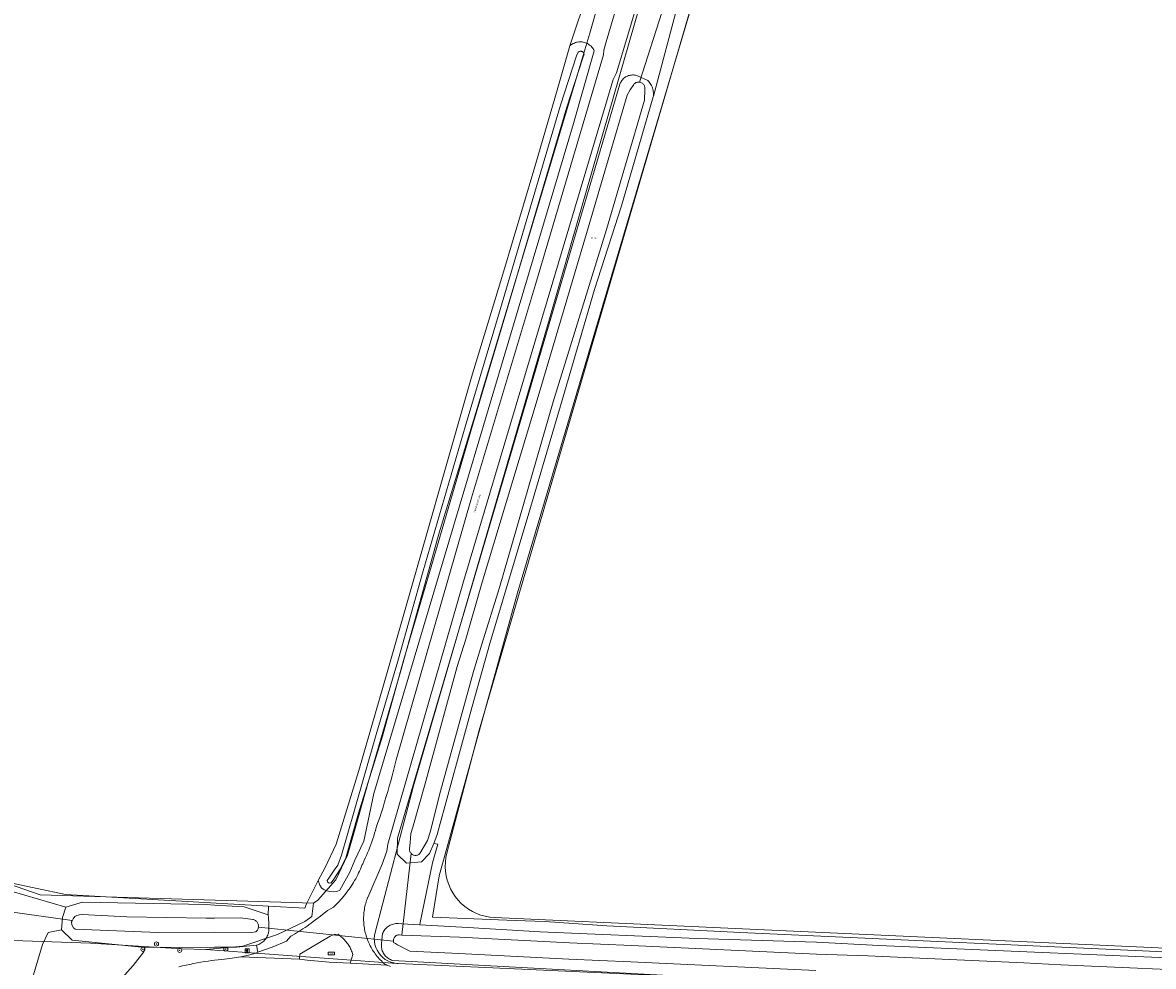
# Model space of a CAD drawing. Header units: metres. Extents: x 250001 to 257773, y 598992 to 609118.
# Tile 209 of 256: x 251963 to 252183, y 602320 to 602504. Entities that reach past the tile are written whole.
import ezdxf
from ezdxf.enums import TextEntityAlignment as Align
from ezdxf.lldxf.tags import DXFTag

# ---------------------------------------------------------------- set-up
doc = ezdxf.new("R2010")
doc.units = ezdxf.units.M
for name, color, linetype, lineweight in [('B-WE-GR-BOOM-S', 252, 'Continuous', 25), ('B-WE-GR-BOUWLAND-GV', 252, 'Continuous', 13), ('B-WE-GR-GRAS-GV', 252, 'Continuous', 13), ('B-WE-GR-GROENVOORZIENING-GV', 252, 'Continuous', 18), ('B-WE-KG-GRENS_PERCEEL-G', 150, 'KG-PERCEEL', 18), ('B-WE-KG-GRENS_PERCEEL-S', 150, 'Continuous', 25), ('B-WE-KW-KUNSTWERK_DUIKER-G', 252, 'Continuous', 18), ('B-WE-OG-TOPOGRAFIE-T18', 2, 'Continuous', 18), ('B-WE-OG-WATER-GV', 252, 'Continuous', 18), ('B-WE-OG-WATER_SLOOT-GV', 252, 'Continuous', 18), ('B-WE-VH-VERHARDING_GESLOTEN-GV', 252, 'Continuous', 18), ('B-WE-VW-VERKEERSTEKEN_BORD-S', 252, 'Continuous', 25), ('X-XX-AL-REFERENTIE-G', 7, 'Continuous', 18)]:
    doc.layers.add(name, color=color, linetype=linetype, lineweight=lineweight)
doc.styles.add('NLCS-ISO', font='NLCS-ISO.ttf')
doc.styles.add('NLCS-ISO-ANNOTATIEF-T18', font='NLCS-ISO.ttf', dxfattribs={"height": 1.8})
doc.styles.get("Standard").update_dxf_attribs({"font": 'NLCS-ISO.ttf'})
tags = doc.linetypes.add('KG-PERCEEL', pattern='A,5.5,-2,["P",Standard,S=1.8,R=0,X=-0.5,Y=-0.9],-2,5.5,-2,[5,NLCS.SHX,S=0.75,R=0,X=0,Y=0],-2', length=19).pattern_tags.tags
tags[6] = DXFTag(74, 10)

# ---------------------------------------------------------------- blocks, each defined once
blk = doc.blocks.new('SKG-PERCEELNUMMER-SO')
at = {"style": 'NLCS-ISO', "oblique": 10, "flags": 1}
blk.add_attdef('GEMEENTECODE', text='', height=1.8, dxfattribs=at).set_placement((0, 2.6), align=Align.MIDDLE_CENTER)
at = {"style": 'NLCS-ISO', "oblique": 10}
blk.add_attdef('SECTIE', text='', height=1.8, dxfattribs=at).set_placement((-0.5, 0), align=Align.MIDDLE_RIGHT)
blk.add_attdef('PERCEELNUMMER', text='', height=1.8, dxfattribs=at).set_placement((0.5, 0), align=Align.MIDDLE_LEFT)
blk = doc.blocks.new('BS2021-132-Xref-KAD-20210617')
at = {"layer": 'B-WE-KG-GRENS_PERCEEL-G', "flags": 128}
for points in [[(252168.925, 602787.102), (252151.689, 602734.133), (252121.241, 602638.589), (252092.945, 602542.676), (252065.226, 602446.594), (252038.689, 602355.312), (252031.204, 602326.813)], [(252178.183, 602783.881), (252134.334, 602649.139), (252051.45, 602366.106), (252045.177, 602342.222)], [(252157.934, 602779.805), (252151.703, 602760.75), (252140.64, 602726.75), (252133.859, 602705.875), (252128.281, 602688.312), (252125.906, 602680.875), (252120.14, 602663.187), (252117.265, 602653.187), (252112.281, 602636), (252102.312, 602602), (252090.343, 602561.25), (252084.781, 602542.187), (252079.125, 602522.75), (252077.578, 602517.875), (252072.968, 602501.687), (252063.046, 602468.625), (252051.812, 602431.312), (252051.484, 602430.187), (252043.671, 602404.5), (252036.125, 602377.5), (252029.906, 602356.187), (252027.343, 602347), (252025.828, 602341.812), (252023.546, 602337), (252020.061, 602333.062), (252019.217, 602332.489)], [(251764.342, 602404.239), (251966.107, 602334.096), (252019.217, 602332.489)], [(252054.393, 602329.692), (252053.506, 602329.772), (252052.629, 602329.931), (252051.771, 602330.167), (252050.936, 602330.479), (252050.133, 602330.864), (252049.367, 602331.318), (252048.644, 602331.839), (252047.971, 602332.422), (252047.353, 602333.063), (252046.793, 602333.757), (252046.298, 602334.497), (252045.871, 602335.278), (252045.514, 602336.095), (252045.232, 602336.94), (252045.026, 602337.806), (252044.898, 602338.688), (252044.85, 602339.577), (252044.88, 602340.467), (252044.989, 602341.351), (252045.177, 602342.222)], [(252019.217, 602332.489), (252018.929, 602329.875), (252017.564, 602328.949), (252012.205, 602326.393), (252005.489, 602324.154), (251998.282, 602323.498)], [(252054.393, 602329.692), (252238.813, 602321.274), (252268.046, 602316.646), (252286.155, 602311.96), (252343.736, 602290.929)], [(252035.416, 602320.755), (252034.826, 602320.851), (252034.251, 602321.02), (252033.702, 602321.257), (252033.187, 602321.56), (252032.712, 602321.925), (252032.286, 602322.345), (252031.915, 602322.814), (252031.604, 602323.325), (252031.359, 602323.871), (252031.183, 602324.443), (252031.078, 602325.032), (252031.046, 602325.629), (252031.089, 602326.226), (252031.204, 602326.813)], [(251998.282, 602323.498), (251993.663, 602323.627), (251988.327, 602323.932), (251975.876, 602324.687), (251960.812, 602325.25), (251960.38, 602323.906)], [(251998.282, 602323.498), (252035.416, 602320.755)], [(252035.416, 602320.755), (252035.674, 602320.736), (252237.817, 602311.509), (252266.048, 602307.04), (252283.249, 602302.588), (252330.237, 602285.427)]]:
    blk.add_lwpolyline(points, dxfattribs=at)
at = {"layer": 'B-WE-KG-GRENS_PERCEEL-S', "xscale": 0.2, "yscale": 0.2, "zscale": 0.2}
blk.add_blockref('SKG-PERCEELNUMMER-SO', (252073.595, 602461.795), dxfattribs=at).add_auto_attribs({'PERCEELNUMMER': '144', 'SECTIE': 'M'})
blk = doc.blocks.new('SIE-WEG_VERKEERSBORD_INFORMATIE-SO')
at = {"linetype": 'ByBlock', "lineweight": 18}
h = blk.add_hatch(color=0, dxfattribs=at)
h.dxf.hatch_style = 1
h.paths.add_polyline_path([(0.3, 0.5), (-0.8, 0.5), (-0.8, 0.2), (-0.3, 0.2), (-0.3, -1.6), (0.3, -1.6)])
h = blk.add_hatch(color=0, dxfattribs=at)
h.dxf.hatch_style = 1
edge = h.paths.add_edge_path()
edge.add_arc((0, 1.2), 0.373, 0, 360)
at = {"color": 0, "linetype": 'ByBlock', "lineweight": 18}
for points in [[(-2, -2), (2, -2), (2, 2), (-2, 2)], [(0.3, 0.5), (-0.8, 0.5), (-0.8, 0.2), (-0.3, 0.2), (-0.3, -1.6), (0.3, -1.6)]]:
    blk.add_lwpolyline(points, close=True, dxfattribs=at)
blk.add_circle((0, 1.2), 0.373, dxfattribs=at)
blk = doc.blocks.new('SIE-WEG_VERKEERSBORD_STRAATNAAM-SO')
at = {"color": 0, "linetype": 'ByBlock', "lineweight": 18}
blk.add_lwpolyline([(-3.2, -1.2), (3.2, -1.2), (3.2, 1.2), (-3.2, 1.2)], close=True, dxfattribs=at)
at = {"color": 0, "linetype": 'ByBlock', "lineweight": 18, "style": 'NLCS-ISO'}
blk.add_text('straat', height=1.5, dxfattribs=at).set_placement((0, 0.2), align=Align.MIDDLE_CENTER)
blk = doc.blocks.new('SGR-BOOM_01-SO')
at = {"linetype": 'ByBlock', "lineweight": 18}
h = blk.add_hatch(color=0, dxfattribs=at)
h.dxf.hatch_style = 1
edge = h.paths.add_edge_path()
edge.add_arc((0, 0), 0.25, 0, 360)
at = {"color": 0, "linetype": 'ByBlock', "lineweight": 18}
for radius in [2, 0.25]:
    blk.add_circle((0, 0), radius, dxfattribs=at)
blk = doc.blocks.new('BS2021-132-Xref-BGT-GRIJS-20210617-aangepast')
at = {"layer": 'B-WE-GR-BOUWLAND-GV', "flags": 128}
for points in [[(251959.995, 602336.492), (251971.001, 602334.164), (252010.484, 602331.921), (252017.568, 602331.518), (252017.844, 602332.365), (252020.149, 602336.888), (252021.491, 602339.429), (252023.664, 602343.949), (252028.05, 602358.311), (252033.691, 602377.827), (252035.889, 602385.541), (252049.946, 602434.767), (252056.056, 602454.813), (252062.057, 602475.043), (252066.492, 602490.143), (252069.078, 602499.211), (252072.774, 602510.304)], [(252158.802, 602724.949), (252130.015, 602631.392), (252092.762, 602507.144), (252058.895, 602392.843), (252043.655, 602337.81), (252042.385, 602329.767), (252058.471, 602329.132), (252064.186, 602328.92), (252076.252, 602328.073), (252102.287, 602326.803), (252190.34, 602322.782), (252237.753, 602320.665), (252250.454, 602319.395), (252259.555, 602318.337), (252276.7, 602314.527), (252284.109, 602312.41), (252294.48, 602308.6), (252324.325, 602297.805), (252339.225, 602291.771), (252344.532, 602296.602), (252347.367, 602300.548), (252463.957, 602462.842)]]:
    blk.add_lwpolyline(points, dxfattribs=at)
at = {"layer": 'B-WE-GR-GRAS-GV', "flags": 128}
for points in [[(252090.27, 602507.996), (252085.326, 602489.427), (252085.297, 602489.32), (252079.116, 602468.108), (252073.898, 602451.85), (252067.609, 602430.304), (252061.092, 602408.358), (252053.492, 602383.01), (252050.057, 602370.75), (252043.257, 602345.836), (252042.659, 602344.092), (252043.431, 602343.934), (252042.36, 602340.327), (252039.971, 602328.746), (252039.881, 602328.274), (252049.211, 602327.762), (252063.334, 602326.927), (252093.839, 602325.63), (252117.039, 602324.924), (252129.181, 602324.262), (252198.859, 602321.248)], [(252190.34, 602322.782), (252102.287, 602326.803), (252076.252, 602328.073), (252064.186, 602328.92), (252058.471, 602329.132), (252042.385, 602329.767), (252043.655, 602337.81), (252058.895, 602392.843), (252092.762, 602507.144)]]:
    blk.add_lwpolyline(points, dxfattribs=at)
at = {"layer": 'B-WE-GR-GROENVOORZIENING-GV', "flags": 128}
for points in [[(252072.774, 602510.304), (252069.078, 602499.211), (252069.199, 602499.315), (252069.374, 602499.448), (252069.557, 602499.567), (252069.749, 602499.673), (252069.948, 602499.764), (252070.153, 602499.841), (252070.364, 602499.902), (252070.578, 602499.948), (252070.795, 602499.978), (252071.014, 602499.992), (252071.233, 602499.99), (252071.451, 602499.973), (252071.667, 602499.939), (252071.881, 602499.89), (252072.09, 602499.825), (252072.294, 602499.745), (252072.491, 602499.65), (252072.682, 602499.542), (252072.863, 602499.419), (252073.036, 602499.284), (252073.198, 602499.137), (252073.348, 602498.978), (252073.487, 602498.808), (252073.613, 602498.629), (252073.726, 602498.441), (252073.82, 602498.233), (252069.776, 602484.128), (252069.769, 602484.127), (252030.985, 602353.826), (252028.992, 602344.562), (252027.293, 602340.854), (252026.302, 602338.512), (252024.372, 602335.031), (252023.787, 602334.761), (252023.118, 602334.666), (252022.425, 602334.747), (252021.611, 602334.965), (252021.252, 602335.114), (252020.91, 602335.366), (252020.81, 602335.439), (252020.461, 602335.983), (252020.149, 602336.888), (252017.844, 602332.365), (252017.568, 602331.518), (252010.484, 602331.921), (252010.398, 602330.172), (252010.463, 602329.74), (252010.512, 602329.306), (252010.546, 602328.87), (252010.563, 602328.433), (252010.565, 602327.996), (252010.55, 602327.559), (252010.519, 602327.123), (252010.473, 602326.689), (252010.414, 602326.49), (252010.333, 602326.272), (252010.237, 602326.06), (252010.127, 602325.855), (252010.003, 602325.657), (252009.866, 602325.469), (252009.717, 602325.291), (252009.555, 602325.123), (252009.383, 602324.967), (252009.2, 602324.823), (252009.007, 602324.692), (252008.806, 602324.575), (252008.598, 602324.471), (252008.382, 602324.382), (252008.162, 602324.308), (252008.433, 602322.924), (252011.209, 602323.923), (252013.969, 602325.102), (252014.811, 602326.073), (252015.095, 602326.226), (252015.521, 602326.462), (252015.943, 602326.706), (252016.361, 602326.957), (252016.775, 602327.214), (252017.184, 602327.478), (252017.589, 602327.749), (252017.99, 602328.027), (252018.386, 602328.311), (252018.777, 602328.601), (252019.164, 602328.898), (252020.576, 602329.951), (252021.966, 602331.035), (252023.101, 602331.72), (252023.38, 602331.981), (252023.679, 602332.271), (252023.973, 602332.567), (252024.26, 602332.869), (252024.542, 602333.176), (252024.817, 602333.488), (252025.087, 602333.806), (252025.351, 602334.128), (252025.608, 602334.456), (252025.859, 602334.788), (252026.104, 602335.125), (252026.342, 602335.467), (252026.573, 602335.814), (252026.798, 602336.165), (252027.016, 602336.519), (252027.227, 602336.879), (252027.431, 602337.242), (252027.628, 602337.609), (252027.818, 602337.979), (252028.001, 602338.354), (252028.177, 602338.731), (252028.345, 602339.113), (252028.506, 602339.497), (252028.66, 602339.884), (252028.794, 602340.16), (252029.042, 602340.683), (252029.282, 602341.21), (252029.515, 602341.74), (252029.741, 602342.273), (252029.959, 602342.809), (252030.17, 602343.348), (252030.373, 602343.89), (252030.569, 602344.435), (252030.757, 602344.982), (252030.938, 602345.532), (252031.111, 602346.084), (252031.276, 602346.639), (252031.434, 602347.196), (252031.768, 602348.17), (252032.104, 602349.171), (252032.431, 602350.175), (252032.751, 602351.181), (252033.063, 602352.189), (252033.368, 602353.2), (252033.665, 602354.213), (252033.954, 602355.228), (252034.236, 602356.245), (252034.51, 602357.265), (252034.776, 602358.286), (252035.034, 602359.31), (252035.285, 602360.335), (252049.964, 602411.313), (252062.409, 602452.792), (252075.643, 602497.466), (252075.669, 602498.345), (252076.157, 602500), (252078.214, 602506.985)], [(252096.631, 602317.977), (252034.626, 602321.359), (252034.417, 602321.424), (252034.214, 602321.504), (252034.017, 602321.599), (252033.828, 602321.708), (252033.648, 602321.83), (252033.476, 602321.966), (252033.315, 602322.113), (252033.166, 602322.272), (252033.028, 602322.441), (252032.903, 602322.62), (252032.792, 602322.808), (252032.695, 602323.003), (252032.612, 602323.205), (252032.544, 602323.413), (252032.492, 602323.625), (252032.455, 602323.84), (252032.434, 602324.057), (252032.429, 602324.275), (252032.44, 602324.493), (252032.464, 602324.691), (252032.657, 602326.587), (252032.749, 602326.791), (252032.856, 602326.986), (252032.976, 602327.174), (252033.109, 602327.353), (252033.255, 602327.522), (252033.412, 602327.68), (252033.581, 602327.826), (252033.759, 602327.96), (252033.947, 602328.081), (252034.142, 602328.188), (252034.345, 602328.28), (252034.554, 602328.358), (252034.768, 602328.421), (252034.986, 602328.468), (252035.207, 602328.499), (252035.429, 602328.515), (252035.652, 602328.514), (252035.674, 602328.514), (252036.397, 602328.465), (252039.881, 602328.274), (252039.971, 602328.746), (252042.36, 602340.327), (252043.431, 602343.934), (252042.659, 602344.092), (252041.788, 602342.119), (252040.246, 602340.496), (252037.334, 602340.239), (252035.526, 602342.044), (252035.562, 602345.108), (252078.823, 602491.734), (252078.89, 602491.926), (252078.973, 602492.111), (252079.07, 602492.29), (252079.181, 602492.46), (252079.305, 602492.622), (252079.441, 602492.773), (252079.589, 602492.912), (252079.747, 602493.04), (252079.914, 602493.155), (252080.091, 602493.256), (252080.274, 602493.344), (252080.464, 602493.416), (252080.659, 602493.473), (252080.858, 602493.515), (252081.06, 602493.541), (252081.262, 602493.551), (252081.466, 602493.545), (252081.668, 602493.524), (252081.867, 602493.486), (252082.064, 602493.433), (252082.239, 602493.371), (252084.266, 602492.467), (252084.431, 602492.29), (252084.583, 602492.102), (252084.723, 602491.905), (252084.849, 602491.698), (252084.961, 602491.484), (252085.059, 602491.263), (252085.142, 602491.036), (252085.21, 602490.804), (252085.263, 602490.567), (252085.299, 602490.328), (252085.32, 602490.087), (252085.325, 602489.846), (252085.314, 602489.604), (252085.326, 602489.427), (252090.27, 602507.996)], [(252082.162, 602507.355), (252079.953, 602500), (252078.136, 602493.949), (252077.467, 602492.662), (252063.586, 602445.898), (252048.406, 602395.044), (252033.69, 602343.937), (252033.496, 602342.591), (252032.606, 602340.072), (252029.768, 602333.617), (252029.751, 602333.574), (252029.646, 602333.292), (252029.547, 602333.007), (252029.457, 602332.719), (252029.374, 602332.43), (252029.299, 602332.138), (252029.231, 602331.844), (252029.172, 602331.548), (252029.12, 602331.251), (252029.076, 602330.953), (252029.041, 602330.654), (252029.013, 602330.353), (252028.993, 602330.053), (252028.981, 602329.751), (252028.977, 602329.45), (252028.981, 602329.148), (252028.993, 602328.847), (252029.013, 602328.547), (252029.041, 602328.246), (252029.077, 602327.947), (252029.121, 602327.649), (252029.172, 602327.352), (252029.232, 602327.056), (252029.3, 602326.762), (252029.375, 602326.47), (252029.458, 602326.181), (252029.548, 602325.893), (252029.647, 602325.608), (252029.752, 602325.326), (252029.866, 602325.046), (252029.986, 602324.77), (252030.114, 602324.497), (252030.144, 602324.434), (252030.28, 602324.162), (252030.422, 602323.894), (252030.572, 602323.63), (252030.729, 602323.37), (252030.892, 602323.115), (252031.062, 602322.863), (252031.239, 602322.616), (252031.422, 602322.374), (252031.611, 602322.137), (252031.807, 602321.905), (252032.008, 602321.678), (252032.216, 602321.456), (252032.429, 602321.24), (252032.648, 602321.03), (252032.872, 602320.826), (252033.016, 602320.701), (252033.102, 602320.627), (252033.29, 602320.53), (252033.488, 602320.437), (252033.688, 602320.351), (252033.892, 602320.273), (252034.098, 602320.202), (252034.22, 602320.165)], [(251960.456, 602334.812), (251971.072, 602331.69), (251974.301, 602332.699), (251998.344, 602332.231), (252000, 602332.126), (252005.731, 602331.761), (252010.393, 602330.202), (252010.398, 602330.172), (252010.484, 602331.921), (251971.001, 602334.164), (251959.995, 602336.492)], [(251993.076, 602320.111), (251993.778, 602320.277), (251994.481, 602320.436), (251995.187, 602320.587), (251995.893, 602320.731), (251996.602, 602320.866), (251997.312, 602320.994), (251998.023, 602321.113), (251998.735, 602321.225), (251999.449, 602321.329), (252000, 602321.425), (252001.431, 602321.559), (252002.973, 602321.746), (252005.108, 602322.028), (252006.608, 602322.343), (252008.023, 602322.776), (252008.433, 602322.924), (252008.162, 602324.308), (252004.253, 602323.934), (252000, 602323.924), (251986.456, 602323.891), (251986.263, 602323.041), (251984.162, 602320.385), (251981.941, 602317.926)], [(251964.614, 602317.926), (251965.605, 602321.376), (251966.557, 602324.429), (251967.667, 602326.769), (251970.209, 602327.289), (251970.403, 602329.726), (251971.072, 602331.69), (251960.456, 602334.812)]]:
    blk.add_lwpolyline(points, dxfattribs=at)
for points in [[(251984.162, 602320.385), (251986.263, 602323.041), (251986.456, 602323.891), (251972.292, 602325.311), (251970.209, 602327.289), (251967.667, 602326.769), (251966.557, 602324.429), (251965.605, 602321.376), (251964.614, 602317.926), (251963.504, 602313.486), (251963.9, 602312.653), (251966.279, 602311.384), (251967.112, 602311.384), (251969.451, 602311.543), (251972.108, 602313.486), (251974.884, 602315.111), (251977.778, 602316.222), (251981.941, 602317.926)], [(252024.093, 602326.381), (252024.018, 602326.435), (252023.247, 602326.408), (252022.463, 602326.083), (252016.564, 602322.538), (252016.525, 602321.948), (252016.502, 602321.595), (252017.985, 602321.403), (252022.288, 602321.008), (252026.365, 602320.799), (252026.694, 602321.876), (252026.882, 602322.494), (252026.809, 602322.725), (252026.728, 602322.954), (252026.639, 602323.18), (252026.543, 602323.403), (252026.44, 602323.623), (252026.33, 602323.839), (252026.213, 602324.051), (252026.089, 602324.26), (252025.957, 602324.464), (252025.884, 602324.572), (252025.731, 602324.777), (252025.573, 602324.977), (252025.407, 602325.172), (252025.236, 602325.362), (252025.059, 602325.547), (252024.877, 602325.725), (252024.688, 602325.898), (252024.495, 602326.065), (252024.296, 602326.226)]]:
    blk.add_lwpolyline(points, close=True, dxfattribs=at)
at = {"layer": 'B-WE-KW-KUNSTWERK_DUIKER-G', "flags": 128}
for points in [[(252088.092, 602509.217), (252082.628, 602492.16)], [(252036.419, 602326.269), (252038.213, 602342.149)], [(251959.82, 602330.893), (251972.299, 602329.1)], [(252008.522, 602327.813), (252034.792, 602325.065)]]:
    blk.add_lwpolyline(points, dxfattribs=at)
at = {"layer": 'B-WE-OG-WATER-GV', "flags": 128}
for points in [[(252071.268, 602498.165), (252071.163, 602498.174), (252071.059, 602498.166), (252070.956, 602498.143), (252070.859, 602498.105), (252070.768, 602498.052), (252070.687, 602497.986), (252070.388, 602497.251), (252067.264, 602487.662), (252055.605, 602448.164), (252048.739, 602425.124), (252040.552, 602397.117), (252035.754, 602380.028), (252031.411, 602365.298), (252027.153, 602350.374), (252024.694, 602341.827), (252023.932, 602339.895), (252023.266, 602338.872), (252022.31, 602337.566), (252021.884, 602336.925), (252021.968, 602336.627), (252022.105, 602336.474), (252022.297, 602336.389), (252022.676, 602336.432), (252023.208, 602337.173), (252024.486, 602339.17), (252025.498, 602341.314), (252028.002, 602350.012), (252032.641, 602364.942), (252036.753, 602379.668), (252041.783, 602396.765), (252049.967, 602424.761), (252056.832, 602447.8), (252068.487, 602487.283), (252071.606, 602496.854), (252071.836, 602497.619), (252071.808, 602497.718), (252071.765, 602497.814), (252071.708, 602497.902), (252071.638, 602497.981), (252071.557, 602498.047), (252071.467, 602498.101), (252071.37, 602498.141)], [(252082.613, 602492.162), (252082.474, 602492.172), (252082.335, 602492.166), (252082.198, 602492.144), (252082.064, 602492.107), (252081.935, 602492.054), (252081.813, 602491.987), (252081.699, 602491.906), (252081.595, 602491.813), (252081.503, 602491.709), (252080.782, 602490.683), (252080.238, 602489.617), (252072.861, 602464.483), (252062.923, 602430.998), (252052.039, 602394.881), (252048.819, 602383.838), (252047.193, 602378.492), (252040.905, 602355.49), (252038.56, 602347.275), (252038.172, 602346.06), (252038.041, 602344.214), (252037.894, 602343.027), (252037.894, 602342.889), (252037.91, 602342.753), (252037.942, 602342.62), (252037.988, 602342.491), (252038.05, 602342.368), (252038.125, 602342.253), (252038.213, 602342.148), (252038.313, 602342.054), (252038.423, 602341.972), (252038.542, 602341.904), (252038.668, 602341.849), (252038.8, 602341.81), (252038.935, 602341.786), (252039.072, 602341.778), (252039.209, 602341.787), (252039.344, 602341.811), (252039.475, 602341.85), (252039.601, 602341.905), (252039.72, 602341.974), (252039.83, 602342.056), (252039.929, 602342.15), (252039.933, 602342.155), (252041.364, 602344.646), (252041.925, 602346.314), (252043.912, 602354.258), (252050.365, 602377.517), (252051.942, 602382.834), (252055.395, 602393.886), (252065.825, 602429.984), (252076.218, 602463.492), (252083.596, 602488.631), (252083.634, 602490.664), (252083.654, 602490.758), (252083.669, 602490.897), (252083.668, 602491.036), (252083.651, 602491.174), (252083.619, 602491.31), (252083.571, 602491.44), (252083.508, 602491.565), (252083.432, 602491.681), (252083.343, 602491.788), (252083.242, 602491.884), (252083.131, 602491.968), (252083.01, 602492.039), (252082.883, 602492.095), (252082.75, 602492.136)], [(251982.928, 602329.847), (251974.228, 602330.277), (251973.711, 602330.234), (251973.188, 602330.103), (251972.818, 602329.904), (251972.49, 602329.457), (251972.285, 602329.075), (251972.191, 602328.834), (251972.255, 602328.246), (251972.557, 602327.688), (251972.915, 602327.42), (251989.055, 602326.767), (252000, 602326.85), (252007.146, 602326.766), (252008.031, 602326.926), (252008.125, 602327.011), (252008.225, 602327.12), (252008.312, 602327.24), (252008.386, 602327.369), (252008.446, 602327.505), (252008.491, 602327.646), (252008.52, 602327.792), (252008.534, 602327.94), (252008.531, 602328.088), (252008.512, 602328.235), (252008.478, 602328.38), (252008.429, 602328.52), (252008.365, 602328.653), (252008.286, 602328.78), (252008.195, 602328.896), (252008.091, 602329.003), (252007.977, 602329.098), (252007.853, 602329.179), (252007.721, 602329.247), (252007.583, 602329.301), (252007.44, 602329.339), (252005.064, 602329.617), (252000, 602329.555), (251998.33, 602329.552)]]:
    blk.add_lwpolyline(points, close=True, dxfattribs=at)
blk.add_lwpolyline([(252197.285, 602319.095), (252164.532, 602320.498), (252157.375, 602320.852), (252127.034, 602322.27), (252117.026, 602322.599), (252081.065, 602324.276), (252069.035, 602324.775), (252047.649, 602325.883), (252036.411, 602326.27), (252035.884, 602326.312), (252035.816, 602326.313), (252035.688, 602326.304), (252035.561, 602326.278), (252035.439, 602326.238), (252035.323, 602326.182), (252035.214, 602326.112), (252035.115, 602326.03), (252035.027, 602325.936), (252034.951, 602325.832), (252034.889, 602325.719), (252034.841, 602325.599), (252034.808, 602325.474), (252034.796, 602325.38), (252034.787, 602325.203), (252034.793, 602325.027), (252034.816, 602324.853), (252035.187, 602324.61), (252035.545, 602324.41), (252037.956, 602323.182), (252047.511, 602322.685), (252068.886, 602321.579), (252080.924, 602321.079), (252116.899, 602319.401)], dxfattribs=at)
at = {"layer": 'B-WE-OG-WATER_SLOOT-GV', "flags": 128}
for points in [[(252071.233, 602499.99), (252071.014, 602499.992), (252070.795, 602499.978), (252070.578, 602499.948), (252070.364, 602499.902), (252070.153, 602499.841), (252069.948, 602499.764), (252069.749, 602499.673), (252069.557, 602499.567), (252069.374, 602499.448), (252069.199, 602499.315), (252069.078, 602499.211), (252066.492, 602490.143), (252062.057, 602475.043), (252056.056, 602454.813), (252049.946, 602434.767), (252035.889, 602385.541), (252033.691, 602377.827), (252028.05, 602358.311), (252023.664, 602343.949), (252021.491, 602339.429), (252020.149, 602336.888), (252020.461, 602335.983), (252020.81, 602335.439), (252020.91, 602335.366), (252021.252, 602335.114), (252021.611, 602334.965), (252022.425, 602334.747), (252023.118, 602334.666), (252023.787, 602334.761), (252024.372, 602335.031), (252026.302, 602338.512), (252027.293, 602340.854), (252028.992, 602344.562), (252030.985, 602353.826), (252069.769, 602484.127), (252069.776, 602484.128), (252073.82, 602498.233), (252073.726, 602498.441), (252073.613, 602498.629), (252073.487, 602498.808), (252073.348, 602498.978), (252073.198, 602499.137), (252073.036, 602499.284), (252072.863, 602499.419), (252072.682, 602499.542), (252072.491, 602499.65), (252072.294, 602499.745), (252072.09, 602499.825), (252071.881, 602499.89), (252071.667, 602499.939), (252071.451, 602499.973)], [(252071.059, 602498.166), (252071.163, 602498.174), (252071.268, 602498.165), (252071.37, 602498.141), (252071.467, 602498.101), (252071.557, 602498.047), (252071.638, 602497.981), (252071.708, 602497.902), (252071.765, 602497.814), (252071.808, 602497.718), (252071.836, 602497.619), (252071.606, 602496.854), (252068.487, 602487.283), (252056.832, 602447.8), (252049.967, 602424.761), (252041.783, 602396.765), (252036.753, 602379.668), (252032.641, 602364.942), (252028.002, 602350.012), (252025.498, 602341.314), (252024.486, 602339.17), (252023.208, 602337.173), (252022.676, 602336.432), (252022.297, 602336.389), (252022.105, 602336.474), (252021.968, 602336.627), (252021.884, 602336.925), (252022.31, 602337.566), (252023.266, 602338.872), (252023.932, 602339.895), (252024.694, 602341.827), (252027.153, 602350.374), (252031.411, 602365.298), (252035.754, 602380.028), (252040.552, 602397.117), (252048.739, 602425.124), (252055.605, 602448.164), (252067.264, 602487.662), (252070.388, 602497.251), (252070.687, 602497.986), (252070.768, 602498.052), (252070.859, 602498.105), (252070.956, 602498.143)], [(252081.466, 602493.545), (252081.262, 602493.551), (252081.06, 602493.541), (252080.858, 602493.515), (252080.659, 602493.473), (252080.464, 602493.416), (252080.274, 602493.344), (252080.091, 602493.256), (252079.914, 602493.155), (252079.747, 602493.04), (252079.589, 602492.912), (252079.441, 602492.773), (252079.305, 602492.622), (252079.181, 602492.46), (252079.07, 602492.29), (252078.973, 602492.111), (252078.89, 602491.926), (252078.823, 602491.734), (252035.562, 602345.108), (252035.526, 602342.044), (252037.334, 602340.239), (252040.246, 602340.496), (252041.788, 602342.119), (252042.659, 602344.092), (252043.257, 602345.836), (252050.057, 602370.75), (252053.492, 602383.01), (252061.092, 602408.358), (252067.609, 602430.304), (252073.898, 602451.85), (252079.116, 602468.108), (252085.297, 602489.32), (252085.326, 602489.427), (252085.314, 602489.604), (252085.325, 602489.846), (252085.32, 602490.087), (252085.299, 602490.328), (252085.263, 602490.567), (252085.21, 602490.804), (252085.142, 602491.036), (252085.059, 602491.263), (252084.961, 602491.484), (252084.849, 602491.698), (252084.723, 602491.905), (252084.583, 602492.102), (252084.431, 602492.29), (252084.266, 602492.467), (252082.239, 602493.371), (252082.064, 602493.433), (252081.867, 602493.486), (252081.668, 602493.524)], [(252082.335, 602492.166), (252082.474, 602492.172), (252082.613, 602492.162), (252082.75, 602492.136), (252082.883, 602492.095), (252083.01, 602492.039), (252083.131, 602491.968), (252083.242, 602491.884), (252083.343, 602491.788), (252083.432, 602491.681), (252083.508, 602491.565), (252083.571, 602491.44), (252083.619, 602491.31), (252083.651, 602491.174), (252083.668, 602491.036), (252083.669, 602490.897), (252083.654, 602490.758), (252083.634, 602490.664), (252083.596, 602488.631), (252076.218, 602463.492), (252065.825, 602429.984), (252055.395, 602393.886), (252051.942, 602382.834), (252050.365, 602377.517), (252043.912, 602354.258), (252041.925, 602346.314), (252041.364, 602344.646), (252039.933, 602342.155), (252039.929, 602342.15), (252039.83, 602342.056), (252039.72, 602341.974), (252039.601, 602341.905), (252039.475, 602341.85), (252039.344, 602341.811), (252039.209, 602341.787), (252039.072, 602341.778), (252038.935, 602341.786), (252038.8, 602341.81), (252038.668, 602341.849), (252038.542, 602341.904), (252038.423, 602341.972), (252038.313, 602342.054), (252038.213, 602342.148), (252038.125, 602342.253), (252038.05, 602342.368), (252037.988, 602342.491), (252037.942, 602342.62), (252037.91, 602342.753), (252037.894, 602342.889), (252037.894, 602343.027), (252038.041, 602344.214), (252038.172, 602346.06), (252038.56, 602347.275), (252040.905, 602355.49), (252047.193, 602378.492), (252048.819, 602383.838), (252052.039, 602394.881), (252062.923, 602430.998), (252072.861, 602464.483), (252080.238, 602489.617), (252080.782, 602490.683), (252081.503, 602491.709), (252081.595, 602491.813), (252081.699, 602491.906), (252081.813, 602491.987), (252081.935, 602492.054), (252082.064, 602492.107), (252082.198, 602492.144)], [(251998.344, 602332.231), (251974.301, 602332.699), (251971.072, 602331.69), (251970.403, 602329.726), (251970.209, 602327.289), (251972.292, 602325.311), (251986.456, 602323.891), (252000, 602323.924), (252004.253, 602323.934), (252008.162, 602324.308), (252008.382, 602324.382), (252008.598, 602324.471), (252008.806, 602324.575), (252009.007, 602324.692), (252009.2, 602324.823), (252009.383, 602324.967), (252009.555, 602325.123), (252009.717, 602325.291), (252009.866, 602325.469), (252010.003, 602325.657), (252010.127, 602325.855), (252010.237, 602326.06), (252010.333, 602326.272), (252010.414, 602326.49), (252010.473, 602326.689), (252010.519, 602327.123), (252010.55, 602327.559), (252010.565, 602327.996), (252010.563, 602328.433), (252010.546, 602328.87), (252010.512, 602329.306), (252010.463, 602329.74), (252010.398, 602330.172), (252010.393, 602330.202), (252005.731, 602331.761), (252000, 602332.126)], [(251973.711, 602330.234), (251974.228, 602330.277), (251982.928, 602329.847), (251998.33, 602329.552), (252000, 602329.555), (252005.064, 602329.617), (252007.44, 602329.339), (252007.583, 602329.301), (252007.721, 602329.247), (252007.853, 602329.179), (252007.977, 602329.098), (252008.091, 602329.003), (252008.195, 602328.896), (252008.286, 602328.78), (252008.365, 602328.653), (252008.429, 602328.52), (252008.478, 602328.38), (252008.512, 602328.235), (252008.531, 602328.088), (252008.534, 602327.94), (252008.52, 602327.792), (252008.491, 602327.646), (252008.446, 602327.505), (252008.386, 602327.369), (252008.312, 602327.24), (252008.225, 602327.12), (252008.125, 602327.011), (252008.031, 602326.926), (252007.146, 602326.766), (252000, 602326.85), (251989.055, 602326.767), (251972.915, 602327.42), (251972.557, 602327.688), (251972.255, 602328.246), (251972.191, 602328.834), (251972.285, 602329.075), (251972.49, 602329.457), (251972.818, 602329.904), (251973.188, 602330.103)]]:
    blk.add_lwpolyline(points, close=True, dxfattribs=at)
for points in [[(252198.859, 602321.248), (252129.181, 602324.262), (252117.039, 602324.924), (252093.839, 602325.63), (252063.334, 602326.927), (252049.211, 602327.762), (252039.881, 602328.274), (252036.397, 602328.465), (252035.674, 602328.514), (252035.652, 602328.514), (252035.429, 602328.515), (252035.207, 602328.499), (252034.986, 602328.468), (252034.768, 602328.421), (252034.554, 602328.358), (252034.345, 602328.28), (252034.142, 602328.188), (252033.947, 602328.081), (252033.759, 602327.96), (252033.581, 602327.826), (252033.412, 602327.68), (252033.255, 602327.522), (252033.109, 602327.353), (252032.976, 602327.174), (252032.856, 602326.986), (252032.749, 602326.791), (252032.657, 602326.587), (252032.464, 602324.691), (252032.44, 602324.493), (252032.429, 602324.275), (252032.434, 602324.057), (252032.455, 602323.84), (252032.492, 602323.625), (252032.544, 602323.413), (252032.612, 602323.205), (252032.695, 602323.003), (252032.792, 602322.808), (252032.903, 602322.62), (252033.028, 602322.441), (252033.166, 602322.272), (252033.315, 602322.113), (252033.476, 602321.966), (252033.648, 602321.83), (252033.828, 602321.708), (252034.017, 602321.599), (252034.214, 602321.504), (252034.417, 602321.424), (252034.626, 602321.359), (252096.631, 602317.977)], [(252116.899, 602319.401), (252080.924, 602321.079), (252068.886, 602321.579), (252047.511, 602322.685), (252037.956, 602323.182), (252035.545, 602324.41), (252035.187, 602324.61), (252034.816, 602324.853), (252034.793, 602325.027), (252034.787, 602325.203), (252034.796, 602325.38), (252034.808, 602325.474), (252034.841, 602325.599), (252034.889, 602325.719), (252034.951, 602325.832), (252035.027, 602325.936), (252035.115, 602326.03), (252035.214, 602326.112), (252035.323, 602326.182), (252035.439, 602326.238), (252035.561, 602326.278), (252035.688, 602326.304), (252035.816, 602326.313), (252035.884, 602326.312), (252036.411, 602326.27), (252047.649, 602325.883), (252069.035, 602324.775), (252081.065, 602324.276), (252117.026, 602322.599), (252127.034, 602322.27), (252157.375, 602320.852), (252164.532, 602320.498), (252197.285, 602319.095)]]:
    blk.add_lwpolyline(points, dxfattribs=at)
at = {"layer": 'B-WE-VH-VERHARDING_GESLOTEN-GV', "flags": 128}
for points in [[(252078.214, 602506.985), (252076.157, 602500), (252075.669, 602498.345), (252075.643, 602497.466), (252062.409, 602452.792), (252049.964, 602411.313), (252035.285, 602360.335), (252035.034, 602359.31), (252034.776, 602358.286), (252034.51, 602357.265), (252034.236, 602356.245), (252033.954, 602355.228), (252033.665, 602354.213), (252033.368, 602353.2), (252033.063, 602352.189), (252032.751, 602351.181), (252032.431, 602350.175), (252032.104, 602349.171), (252031.768, 602348.17), (252031.434, 602347.196), (252031.276, 602346.639), (252031.111, 602346.084), (252030.938, 602345.532), (252030.757, 602344.982), (252030.569, 602344.435), (252030.373, 602343.89), (252030.17, 602343.348), (252029.959, 602342.809), (252029.741, 602342.273), (252029.515, 602341.74), (252029.282, 602341.21), (252029.042, 602340.683), (252028.794, 602340.16), (252028.66, 602339.884), (252028.506, 602339.497), (252028.345, 602339.113), (252028.177, 602338.731), (252028.001, 602338.354), (252027.818, 602337.979), (252027.628, 602337.609), (252027.431, 602337.242), (252027.227, 602336.879), (252027.016, 602336.519), (252026.798, 602336.165), (252026.573, 602335.814), (252026.342, 602335.467), (252026.104, 602335.125), (252025.859, 602334.788), (252025.608, 602334.456), (252025.351, 602334.128), (252025.087, 602333.806), (252024.817, 602333.488), (252024.542, 602333.176), (252024.26, 602332.869), (252023.973, 602332.567), (252023.679, 602332.271), (252023.38, 602331.981), (252023.101, 602331.72), (252021.966, 602331.035), (252020.576, 602329.951), (252019.164, 602328.898), (252018.777, 602328.601), (252018.386, 602328.311), (252017.99, 602328.027), (252017.589, 602327.749), (252017.184, 602327.478), (252016.775, 602327.214), (252016.361, 602326.957), (252015.943, 602326.706), (252015.521, 602326.462), (252015.095, 602326.226), (252014.811, 602326.073), (252013.969, 602325.102), (252011.209, 602323.923), (252008.433, 602322.924), (252008.023, 602322.776), (252006.608, 602322.343), (252005.108, 602322.028), (252016.502, 602321.595), (252016.525, 602321.948), (252016.564, 602322.538), (252022.463, 602326.083), (252023.247, 602326.408), (252024.018, 602326.435), (252024.093, 602326.381), (252024.296, 602326.226), (252024.495, 602326.065), (252024.688, 602325.898), (252024.877, 602325.725), (252025.059, 602325.547), (252025.236, 602325.362), (252025.407, 602325.172), (252025.573, 602324.977), (252025.731, 602324.777), (252025.884, 602324.572), (252025.957, 602324.464), (252026.089, 602324.26), (252026.213, 602324.051), (252026.33, 602323.839), (252026.44, 602323.623), (252026.543, 602323.403), (252026.639, 602323.18), (252026.728, 602322.954), (252026.809, 602322.725), (252026.882, 602322.494), (252026.694, 602321.876), (252026.365, 602320.799), (252033.488, 602320.437), (252033.29, 602320.53), (252033.102, 602320.627), (252033.016, 602320.701), (252032.872, 602320.826), (252032.648, 602321.03), (252032.429, 602321.24), (252032.216, 602321.456), (252032.008, 602321.678), (252031.807, 602321.905), (252031.611, 602322.137), (252031.422, 602322.374), (252031.239, 602322.616), (252031.062, 602322.863), (252030.892, 602323.115), (252030.729, 602323.37), (252030.572, 602323.63), (252030.422, 602323.894), (252030.28, 602324.162), (252030.144, 602324.434), (252030.114, 602324.497), (252029.986, 602324.77), (252029.866, 602325.046), (252029.752, 602325.326), (252029.647, 602325.608), (252029.548, 602325.893), (252029.458, 602326.181), (252029.375, 602326.47), (252029.3, 602326.762), (252029.232, 602327.056), (252029.172, 602327.352), (252029.121, 602327.649), (252029.077, 602327.947), (252029.041, 602328.246), (252029.013, 602328.547), (252028.993, 602328.847), (252028.981, 602329.148), (252028.977, 602329.45), (252028.981, 602329.751), (252028.993, 602330.053), (252029.013, 602330.353), (252029.041, 602330.654), (252029.076, 602330.953), (252029.12, 602331.251), (252029.172, 602331.548), (252029.231, 602331.844), (252029.299, 602332.138), (252029.374, 602332.43), (252029.457, 602332.719), (252029.547, 602333.007), (252029.646, 602333.292), (252029.751, 602333.574), (252029.768, 602333.617), (252032.606, 602340.072), (252033.496, 602342.591), (252033.69, 602343.937), (252048.406, 602395.044), (252063.586, 602445.898), (252077.467, 602492.662), (252078.136, 602493.949), (252079.953, 602500), (252082.162, 602507.355)], [(252034.22, 602320.165), (252034.098, 602320.202), (252033.892, 602320.273), (252033.688, 602320.351), (252033.488, 602320.437), (252026.365, 602320.799), (252022.288, 602321.008), (252017.985, 602321.403), (252016.502, 602321.595), (252005.108, 602322.028), (252002.973, 602321.746), (252001.431, 602321.559), (252000, 602321.425), (251999.449, 602321.329), (251998.735, 602321.225), (251998.023, 602321.113), (251997.312, 602320.994), (251996.602, 602320.866), (251995.893, 602320.731), (251995.187, 602320.587), (251994.481, 602320.436), (251993.778, 602320.277), (251993.076, 602320.111)]]:
    blk.add_lwpolyline(points, dxfattribs=at)
at = {"layer": 'B-WE-GR-BOOM-S', "xscale": 0.2, "yscale": 0.2, "zscale": 0.2}
for p in [(251988.693, 602324.546), (251986.057, 602323.497), (251993.218, 602323.318), (252002.176, 602323.557)]:
    blk.add_blockref('SGR-BOOM_01-SO', p, dxfattribs=at)
at = {"layer": 'B-WE-VW-VERKEERSTEKEN_BORD-S', "xscale": 0.2, "yscale": 0.2, "zscale": 0.2}
for name, p in [('SIE-WEG_VERKEERSBORD_INFORMATIE-SO', (252006.32, 602323.202)), ('SIE-WEG_VERKEERSBORD_STRAATNAAM-SO', (252022.693, 602322.709))]:
    blk.add_blockref(name, p, dxfattribs=at)
at = {"layer": 'B-WE-OG-TOPOGRAFIE-T18', "style": 'NLCS-ISO-ANNOTATIEF-T18'}
blk.add_text('Tweehuizerweg', height=0.36, rotation=73.4, dxfattribs=at).set_placement((252051.065, 602410.189), align=Align.MIDDLE)

msp = doc.modelspace()

# ---------------------------------------------------------------- block references
at = {"layer": 'X-XX-AL-REFERENTIE-G'}
for name in ['BS2021-132-Xref-BGT-GRIJS-20210617-aangepast', 'BS2021-132-Xref-KAD-20210617']:
    msp.add_blockref(name, (0, 0), dxfattribs=at)

doc.saveas('drawing.dxf')
